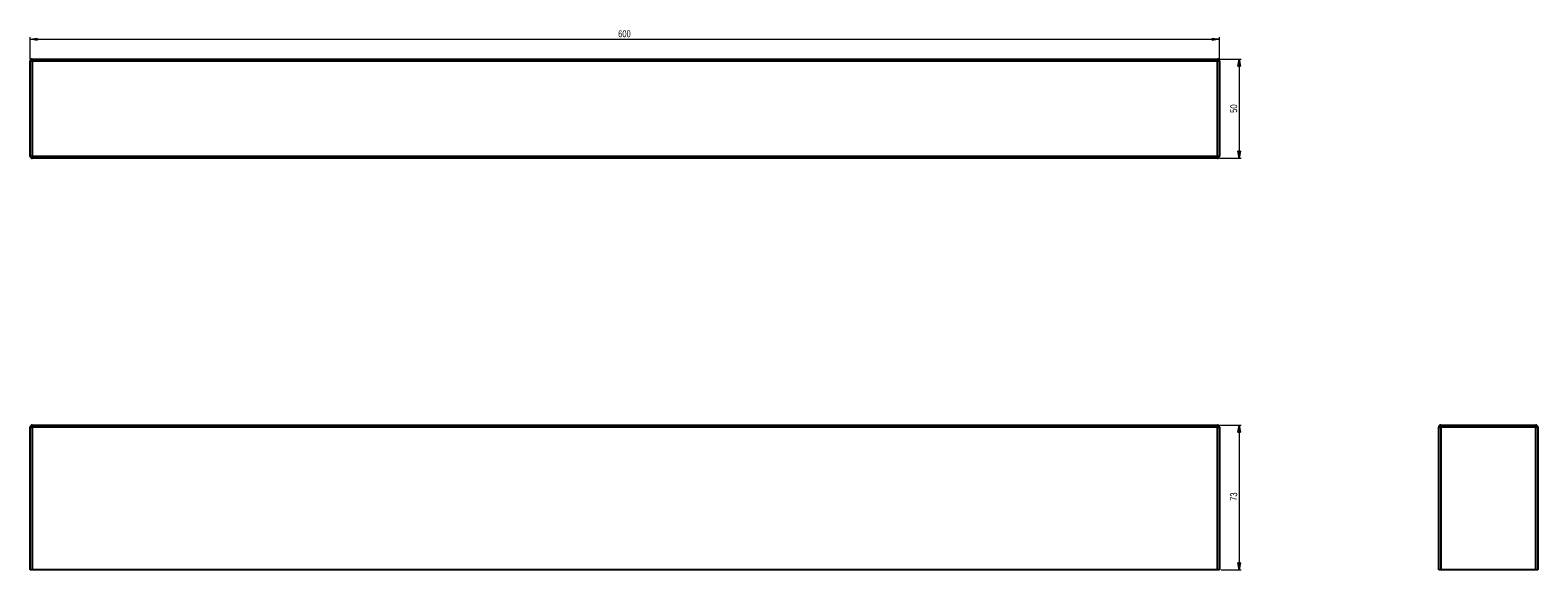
# Model space of a CAD drawing. Header units: millimetres. Extents: x 273 to 1034, y 434 to 706.
import ezdxf

# ---------------------------------------------------------------- set-up
doc = ezdxf.new("R2010")
doc.units = ezdxf.units.MM
doc.styles.add('SLDTEXTSTYLE0', font='TXT', dxfattribs={"width": 0.75})
doc.dimstyles.new('SLDDIMSTYLE0', dxfattribs={"dimtxt": 3.5, "dimasz": 3.556, "dimexe": 0, "dimexo": 0.0625, "dimgap": 0.875, "dimtad": 1, "dimdec": 0, "dimrnd": 1e-09, "dimzin": 12, "dimdsep": 46, "dimtxsty": 'SLDTEXTSTYLE0', "dimblk1": 'CLOSED', "dimblk2": 'CLOSED', "dimsah": 1, "dimcen": 0.09, "dimadec": 0, "dimazin": 3, "dimtfac": 1, "dimtdec": 0, "dimtofl": 0, "dimtmove": 0, "dimatfit": 3, "dimldrblk": 'CLOSED', "dimfxl": 0, "dimfrac": 2, "dimtolj": 1, "dimtzin": 12, "dimarcsym": 0})

# ---------------------------------------------------------------- blocks, each defined once
blk = doc.blocks.new('_Closed')
at = {"color": 0, "linetype": 'ByBlock', "lineweight": -2}
for p, q in [((-1, 0.166667), (0, 0)), ((-1, 0.166667), (-1, -0.166667)), ((0, 0), (-1, -0.166667)), ((0, 0), (-1, 0))]:
    blk.add_line(p, q, dxfattribs=at)
blk = doc.blocks.new('_D')
at = {"color": 7, "linetype": 'Continuous', "lineweight": 0}
for p, q in [((873.27, 507.11), (884.27, 507.11)), ((883.27, 507.11), (883.27, 434.11)), ((874.27, 434.11), (884.27, 434.11))]:
    blk.add_line(p, q, dxfattribs=at)
at = {"color": 7, "linetype": 'Continuous', "lineweight": 18, "xscale": 3.556, "yscale": 3.556}
for p, rotation in [((883.27, 507.11), 90.0000000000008), ((883.27, 434.11), 270.0000000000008)]:
    blk.add_blockref('_Closed', p, dxfattribs=dict(at, rotation=rotation))
at = {"color": 7, "linetype": 'Continuous', "lineweight": 18, "insert": (878.76, 468.92), "char_height": 3.5, "attachment_point": 1, "rotation": 90, "style": 'SLDTEXTSTYLE0'}
blk.add_mtext('73', dxfattribs=at)
blk = doc.blocks.new('_D_1')
at = {"color": 7, "linetype": 'Continuous', "lineweight": 0}
for p, q in [((273.27, 691.8), (273.27, 702.8)), ((273.27, 701.8), (873.27, 701.8)), ((873.27, 691.8), (873.27, 702.8))]:
    blk.add_line(p, q, dxfattribs=at)
at = {"color": 7, "linetype": 'Continuous', "lineweight": 18, "xscale": 3.556, "yscale": 3.556, "rotation": 180.0000000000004}
blk.add_blockref('_Closed', (273.27, 701.8, 36.5), dxfattribs=at)
at = {"color": 7, "linetype": 'Continuous', "lineweight": 18, "xscale": 3.556, "yscale": 3.556}
blk.add_blockref('_Closed', (873.27, 701.8, 36.5), dxfattribs=at)
at = {"color": 7, "linetype": 'Continuous', "lineweight": 18, "insert": (569.93, 706.32), "char_height": 3.5, "attachment_point": 1, "style": 'SLDTEXTSTYLE0'}
blk.add_mtext('600', dxfattribs=at)
blk = doc.blocks.new('_D_2')
at = {"color": 7, "linetype": 'Continuous', "lineweight": 0}
for p, q in [((873.27, 691.8), (884.27, 691.8)), ((883.27, 691.8), (883.27, 641.8)), ((873.27, 641.8), (884.27, 641.8))]:
    blk.add_line(p, q, dxfattribs=at)
at = {"color": 7, "linetype": 'Continuous', "lineweight": 18, "xscale": 3.556, "yscale": 3.556}
for p, rotation in [((883.27, 691.8, 36.5), 90.0000000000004), ((883.27, 641.8, 36.5), 270.0000000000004)]:
    blk.add_blockref('_Closed', p, dxfattribs=dict(at, rotation=rotation))
at = {"color": 7, "linetype": 'Continuous', "lineweight": 18, "insert": (878.76, 664.69), "char_height": 3.5, "attachment_point": 1, "rotation": 90, "style": 'SLDTEXTSTYLE0'}
blk.add_mtext('50', dxfattribs=at)

msp = doc.modelspace()

# ---------------------------------------------------------------- linework, layer by layer
at = {"color": 7, "linetype": 'Continuous', "lineweight": 25}
for p, q in [((274.27, 690.8), (273.27, 690.8)), ((273.27, 642.8), (273.27, 690.8)), ((274.27, 691.8), (872.27, 691.8)), ((274.27, 690.8), (274.27, 691.8)), ((872.27, 690.8), (274.27, 690.8)), ((274.27, 690.8), (274.27, 642.8)), ((872.27, 690.8), (872.27, 691.8)), ((873.27, 690.8), (872.27, 690.8)), ((872.27, 642.8), (872.27, 690.8)), ((873.27, 690.8), (873.27, 642.8)), ((273.27, 642.8), (274.27, 642.8)), ((274.27, 642.8), (872.27, 642.8)), ((274.27, 642.8), (274.27, 641.8)), ((872.27, 641.8), (274.27, 641.8)), ((872.27, 642.8), (873.27, 642.8)), ((872.27, 641.8), (872.27, 642.8)), ((273.27, 506.11), (274.27, 506.11)), ((273.27, 434.11), (273.27, 506.11)), ((274.27, 507.11), (274.27, 506.11)), ((274.27, 507.11), (872.27, 507.11)), ((872.27, 506.11), (274.27, 506.11)), ((274.27, 506.11), (274.27, 434.11)), ((872.27, 506.11), (872.27, 507.11)), ((872.27, 506.11), (873.27, 506.11)), ((872.27, 434.11), (872.27, 506.11)), ((873.27, 506.11), (873.27, 434.11)), ((983.97, 434.11), (983.97, 506.11)), ((983.97, 506.11), (984.97, 506.11)), ((984.97, 507.11), (984.97, 506.11)), ((984.97, 507.11), (1032.97, 507.11)), ((984.97, 506.11), (984.97, 434.11)), ((1032.97, 506.11), (984.97, 506.11)), ((1032.97, 506.11), (1032.97, 507.11)), ((1032.97, 434.11), (1032.97, 506.11)), ((1032.97, 506.11), (1033.97, 506.11)), ((1033.97, 506.11), (1033.97, 442.11)), ((1033.97, 442.11), (1033.97, 434.11)), ((274.27, 434.11), (273.27, 434.11)), ((872.27, 434.11), (274.27, 434.11)), ((873.27, 434.11), (872.27, 434.11)), ((984.97, 434.11), (983.97, 434.11)), ((1032.97, 434.11), (984.97, 434.11)), ((1033.97, 434.11), (1032.97, 434.11))]:
    msp.add_line(p, q, dxfattribs=at)
for centre, start, end in [((274.27, 690.8), 90, 180), ((872.27, 690.8), 0, 90), ((274.27, 642.8), 180, 270), ((872.27, 642.8), 270, 0), ((274.27, 506.11), 90, 180), ((872.27, 506.11), 0, 90), ((984.97, 506.11), 90, 180), ((1032.97, 506.11), 0, 90)]:
    msp.add_arc(centre, 1, start, end, dxfattribs=at)

# ---------------------------------------------------------------- dimensions: what is measured, and where the dimension line sits
at = {"color": 7, "linetype": 'Continuous', "lineweight": 18}
dim = msp.add_linear_dim(base=(873.27, 701.8), p1=(273.27, 690.8), p2=(873.27, 690.8), dimstyle='SLDDIMSTYLE0', dxfattribs=at)
dim.commit()
dim.dimension.update_dxf_attribs({"geometry": '_D_1', "text_midpoint": (573.8, 701.8), "dimtype": 160})
for base, p1, p2, picture, middle in [((883.27, 641.8), (872.27, 691.8), (872.27, 641.8), '_D_2', (883.27, 667.28)), ((883.27, 434.11), (872.27, 507.11), (873.27, 434.11), '_D', (883.27, 471.51))]:
    dim = msp.add_linear_dim(base=base, p1=p1, p2=p2, angle=90, dimstyle='SLDDIMSTYLE0', dxfattribs=at)
    dim.commit()
    dim.dimension.update_dxf_attribs({"geometry": picture, "text_midpoint": middle, "dimtype": 160})

doc.saveas('drawing.dxf')
